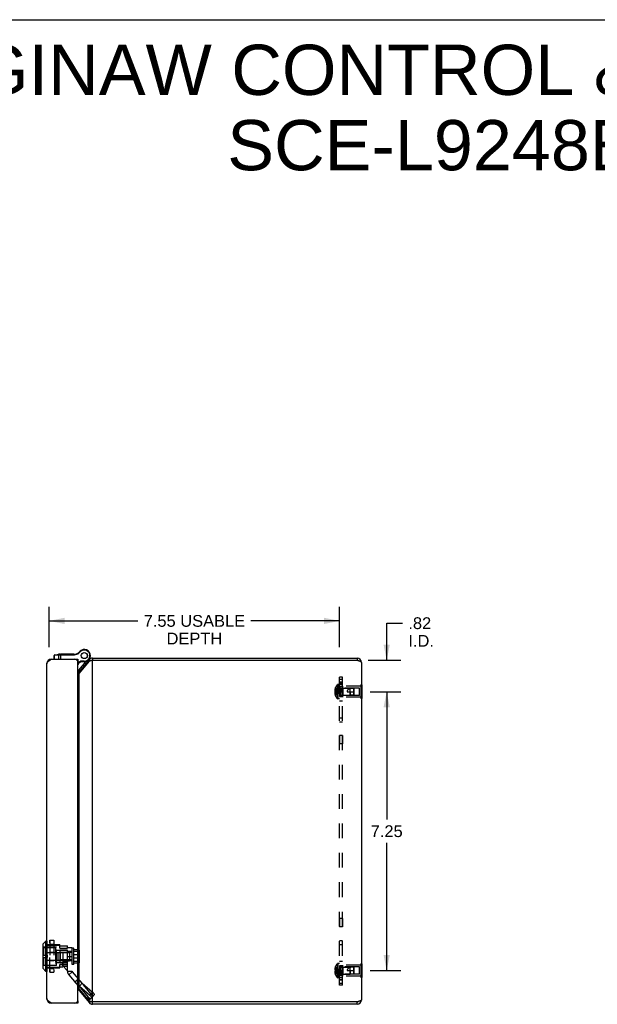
# Model space of a CAD drawing. Header units: inches. Extents: x 0 to 69.4, y 0 to 44.9.
# Tile 15 of 15: x 39.3 to 54.3, y 19.3 to 44.9. Entities that reach past the tile are written whole.
import ezdxf

# ---------------------------------------------------------------- set-up
doc = ezdxf.new("R2010")
doc.units = ezdxf.units.IN
doc.header["$LTSCALE"] = 3.814439
doc.header["$MEASUREMENT"] = 0
doc.linetypes.add('HIDDEN', pattern=[0.2, 0.1, -0.1])
doc.layers.get('0').update_dxf_attribs({"linetype": 'CONTINUOUS'})
for name, color, linetype in [('02___PRT_ALL_AXES', 7, 'CONTINUOUS'), ('06___PRT_ALL_SURFS', 7, 'CONTINUOUS'), ('DEFAULT_2', 8, 'HIDDEN'), ('DIMENSIONS', 7, 'CONTINUOUS')]:
    doc.layers.add(name, color=color, linetype=linetype)
doc.styles.get("Standard").update_dxf_attribs({"font": 'arial.ttf'})
doc.dimstyles.new('DIMSTYLE_1', dxfattribs={"dimtxt": 0.305971, "dimasz": 0.407961, "dimexe": 0.09, "dimexo": 0.07, "dimgap": 0.0375, "dimtad": 0, "dimtih": 1, "dimtoh": 1, "dimzin": 4, "dimdsep": 46, "dimtxsty": 'Standard', "dimblk": '_FILLED', "dimblk1": '_FILLED', "dimblk2": '_FILLED', "dimcen": 0.09, "dimazin": 1, "dimtfac": 1, "dimtofl": 0, "dimtmove": 0, "dimatfit": 3, "dimldrblk": '_FILLED', "dimfxl": 1, "dimtolj": 1, "dimtzin": 4, "dimarcsym": 0})

# ---------------------------------------------------------------- blocks, each defined once
blk = doc.blocks.new('_FILLED')
at = {"color": 0, "linetype": 'ByBlock'}
blk.add_solid([(0, 0), (-1, 0.2), (-1, -0.2)], dxfattribs=at)
blk = doc.blocks.new('*D7')
at = {"layer": 'DIMENSIONS', "color": 2, "linetype": 'Continuous'}
for p, q in [((48.435, 27.41), (49.228, 27.41)), ((48.861, 27.41), (48.861, 24.091)), ((48.861, 20.16), (48.861, 23.479)), ((48.435, 20.16), (49.228, 20.16))]:
    blk.add_line(p, q, dxfattribs=at)
at = {"layer": 'DIMENSIONS', "color": 2, "linetype": 'Continuous', "xscale": 0.4079614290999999, "yscale": 0.4079614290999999, "zscale": 0.4079614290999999}
for p, rotation in [((48.861, 27.41), 90), ((48.861, 20.16), 270)]:
    blk.add_blockref('_FILLED', p, dxfattribs=dict(at, rotation=rotation))
at = {"layer": 'DIMENSIONS', "color": 2, "linetype": 'Continuous', "insert": (48.861, 23.938), "char_height": 0.306, "width": 0.83147, "attachment_point": 2, "line_spacing_factor": 0.9}
blk.add_mtext('7.25', dxfattribs=at)
blk = doc.blocks.new('*D10')
at = {"layer": 'DIMENSIONS', "color": 2, "linetype": 'Continuous'}
for p, q in [((48.861, 28.225), (48.861, 29.191)), ((48.861, 29.191), (49.271, 29.191)), ((48.375, 28.225), (49.228, 28.225)), ((48.435, 27.41), (49.228, 27.41)), ((48.861, 27.41), (48.861, 26.594))]:
    blk.add_line(p, q, dxfattribs=at)
at = {"layer": 'DIMENSIONS', "color": 2, "linetype": 'Continuous', "xscale": 0.4079614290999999, "yscale": 0.4079614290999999, "zscale": 0.4079614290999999}
for p, rotation in [((48.861, 28.225), 270), ((48.861, 27.41), 90)]:
    blk.add_blockref('_FILLED', p, dxfattribs=dict(at, rotation=rotation))
at = {"layer": 'DIMENSIONS', "color": 2, "linetype": 'Continuous', "insert": (49.424, 29.344), "char_height": 0.306, "width": 0.66313, "attachment_point": 1, "line_spacing_factor": 0.9}
blk.add_mtext('.82\\PI.D.', dxfattribs=at)
blk = doc.blocks.new('*D22')
at = {"layer": 'DIMENSIONS', "color": 2, "linetype": 'Continuous'}
for p, q in [((40.085, 28.57), (40.085, 29.617)), ((47.638, 28.57), (47.638, 29.617)), ((40.085, 29.25), (42.392, 29.25)), ((47.638, 29.25), (45.331, 29.25))]:
    blk.add_line(p, q, dxfattribs=at)
at = {"layer": 'DIMENSIONS', "color": 2, "linetype": 'Continuous', "xscale": 0.4079614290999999, "yscale": 0.4079614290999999, "zscale": 0.4079614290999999, "rotation": 180}
blk.add_blockref('_FILLED', (40.085, 29.25), dxfattribs=at)
at = {"layer": 'DIMENSIONS', "color": 2, "linetype": 'Continuous', "xscale": 0.4079614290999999, "yscale": 0.4079614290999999, "zscale": 0.4079614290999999}
blk.add_blockref('_FILLED', (47.638, 29.25), dxfattribs=at)
at = {"layer": 'DIMENSIONS', "color": 2, "linetype": 'Continuous', "insert": (43.862, 29.403), "char_height": 0.30597, "width": 2.63317, "attachment_point": 2, "line_spacing_factor": 0.9}
blk.add_mtext('7.55 USABLE\\PDEPTH', dxfattribs=at)

msp = doc.modelspace()

# ---------------------------------------------------------------- linework, layer by layer
at = {"color": 7, "linetype": 'Continuous'}
for p, q in [((0, 44.876), (69.353, 44.876)), ((40.885, 28.454), (40.895, 28.445)), ((40.921, 28.484), (40.921, 28.484)), ((40.921, 28.484), (40.928, 28.472)), ((40.921, 28.484), (40.928, 28.472)), ((40.928, 28.472), (40.928, 28.472)), ((40.129, 28.254), (40.13, 28.246)), ((40.217, 28.354), (40.224, 28.355)), ((40.217, 28.255), (40.217, 28.354)), ((40.224, 28.355), (40.325, 28.369)), ((40.224, 28.255), (40.224, 28.355)), ((40.228, 28.367), (40.351, 28.384)), ((40.228, 28.367), (40.228, 28.367)), ((40.228, 28.367), (40.228, 28.367)), ((40.325, 28.369), (40.347, 28.371)), ((40.325, 28.369), (40.325, 28.255)), ((40.347, 28.371), (40.348, 28.371)), ((40.348, 28.371), (40.349, 28.372)), ((40.349, 28.372), (40.35, 28.372)), ((40.35, 28.372), (40.351, 28.372)), ((40.351, 28.372), (40.352, 28.372)), ((40.352, 28.372), (40.354, 28.372)), ((40.354, 28.372), (40.355, 28.372)), ((40.355, 28.372), (40.356, 28.372)), ((40.356, 28.372), (40.357, 28.372)), ((40.359, 28.372), (40.36, 28.372)), ((40.36, 28.372), (40.362, 28.372)), ((40.362, 28.372), (40.363, 28.372)), ((40.363, 28.372), (40.364, 28.372)), ((40.364, 28.372), (40.366, 28.372)), ((40.366, 28.376), (40.366, 28.375)), ((40.366, 28.375), (40.366, 28.374)), ((40.366, 28.375), (40.366, 28.375)), ((40.366, 28.374), (40.366, 28.373)), ((40.366, 28.374), (40.366, 28.374)), ((40.366, 28.374), (40.366, 28.374)), ((40.366, 28.373), (40.366, 28.372)), ((40.366, 28.373), (40.366, 28.373)), ((40.366, 28.372), (40.745, 28.372)), ((40.369, 28.385), (40.745, 28.385)), ((40.381, 28.385), (40.381, 28.255)), ((40.745, 28.385), (40.745, 28.372)), ((40.764, 28.387), (40.766, 28.374)), ((40.835, 28.195), (40.83, 28.195)), ((40.835, 28.255), (40.835, 28.195)), ((40.835, 28.168), (40.902, 28.203)), ((40.835, 28.153), (40.905, 28.19)), ((40.859, 27.972), (41.048, 28.198)), ((40.905, 28.19), (40.902, 28.203)), ((41, 28.203), (40.902, 28.203)), ((41, 28.19), (40.905, 28.19)), ((41, 28.19), (41, 28.203)), ((41.097, 28.223), (41.104, 28.217)), ((41.125, 28.242), (41.159, 28.213)), ((41.147, 28.29), (41.147, 28.29)), ((41.216, 28.285), (41.216, 28.225)), ((48.089, 28.285), (48.089, 28.225)), ((40.859, 27.972), (40.882, 27.952)), ((40.862, 27.929), (40.881, 27.913)), ((40.021, 27.192), (40.021, 27.448)), ((40.021, 27.448), (40.025, 27.448)), ((40.021, 27.192), (40.025, 27.192)), ((39.918, 20.839), (39.918, 20.227)), ((40.003, 20.927), (39.92, 20.844)), ((39.92, 20.844), (39.92, 20.222)), ((40.003, 20.139), (40.003, 20.927)), ((40.022, 20.927), (40.003, 20.927)), ((40.022, 20.927), (40.022, 20.139)), ((40.003, 20.139), (39.92, 20.222)), ((40.022, 20.139), (40.003, 20.139)), ((40.862, 19.641), (40.881, 19.657)), ((40.129, 19.316), (40.13, 19.325)), ((40.775, 19.315), (40.775, 19.32)), ((40.83, 19.375), (40.835, 19.375)), ((40.835, 19.375), (40.835, 19.315)), ((41.125, 19.328), (41.159, 19.357)), ((41.216, 19.285), (41.216, 19.345)), ((48.089, 19.285), (48.089, 19.345))]:
    msp.add_line(p, q, dxfattribs=at)
at = {"color": 3, "linetype": 'Continuous'}
for p, q in [((40.145, 28.255), (40.835, 28.255)), ((40.835, 19.405), (40.835, 28.165)), ((41.125, 28.242), (40.862, 27.929)), ((41.125, 28.203), (40.862, 27.89)), ((41.216, 28.225), (41.202, 28.222)), ((41.216, 28.285), (48.089, 28.285)), ((41.216, 19.345), (41.216, 28.225)), ((41.216, 28.225), (48.089, 28.225)), ((48.209, 28.165), (48.209, 19.405)), ((40.025, 19.435), (40.025, 28.135)), ((40.862, 19.68), (40.862, 27.89)), ((40.862, 19.68), (41.125, 19.366)), ((40.862, 19.641), (41.125, 19.328)), ((40.835, 19.315), (40.145, 19.315)), ((48.089, 19.345), (41.216, 19.345)), ((48.089, 19.285), (41.216, 19.285))]:
    msp.add_line(p, q, dxfattribs=at)
for points in [[(40.025, 28.135), (40.025, 28.14), (40.026, 28.145), (40.027, 28.149), (40.028, 28.154), (40.03, 28.158), (40.033, 28.163), (40.036, 28.168), (40.039, 28.172), (40.042, 28.177), (40.046, 28.181), (40.05, 28.186), (40.055, 28.191), (40.06, 28.195), (40.065, 28.2), (40.071, 28.205), (40.077, 28.209), (40.083, 28.214), (40.089, 28.218), (40.096, 28.223), (40.102, 28.228), (40.109, 28.232), (40.116, 28.237), (40.123, 28.241), (40.13, 28.246), (40.138, 28.251), (40.145, 28.255)], [(41.202, 28.222), (41.194, 28.22), (41.187, 28.219), (41.18, 28.217), (41.173, 28.216), (41.166, 28.214), (41.159, 28.213), (41.153, 28.211), (41.146, 28.209), (41.14, 28.208), (41.135, 28.206), (41.129, 28.205), (41.125, 28.203)], [(48.209, 28.165), (48.209, 28.167), (48.208, 28.17), (48.207, 28.172), (48.205, 28.175), (48.203, 28.177), (48.2, 28.18), (48.197, 28.182), (48.193, 28.185), (48.189, 28.187), (48.185, 28.19), (48.18, 28.192), (48.174, 28.195), (48.169, 28.197), (48.162, 28.2), (48.156, 28.202), (48.149, 28.205), (48.143, 28.207), (48.135, 28.21), (48.128, 28.212), (48.121, 28.215), (48.113, 28.217), (48.105, 28.22), (48.097, 28.222), (48.089, 28.225)], [(40.862, 27.89), (40.858, 27.886), (40.854, 27.881), (40.85, 27.877), (40.846, 27.873), (40.841, 27.869), (40.836, 27.864), (40.835, 27.863)], [(40.862, 19.68), (40.858, 19.684), (40.854, 19.688), (40.85, 19.692), (40.846, 19.697), (40.841, 19.701), (40.836, 19.705), (40.835, 19.706)], [(40.145, 19.315), (40.138, 19.32), (40.13, 19.325), (40.123, 19.329), (40.116, 19.334), (40.109, 19.338), (40.102, 19.343), (40.096, 19.348), (40.089, 19.352), (40.083, 19.357), (40.077, 19.361), (40.071, 19.366), (40.065, 19.371), (40.06, 19.375), (40.055, 19.38), (40.051, 19.385), (40.046, 19.389), (40.042, 19.394), (40.039, 19.398), (40.036, 19.403), (40.033, 19.408), (40.03, 19.412), (40.028, 19.417), (40.027, 19.421), (40.026, 19.426), (40.025, 19.431), (40.025, 19.435)], [(41.216, 19.345), (41.202, 19.348), (41.194, 19.349), (41.187, 19.351), (41.18, 19.352), (41.173, 19.354), (41.166, 19.355), (41.159, 19.357), (41.153, 19.359), (41.146, 19.36), (41.14, 19.362), (41.135, 19.363), (41.129, 19.365), (41.125, 19.366)], [(48.209, 19.405), (48.209, 19.402), (48.208, 19.4), (48.207, 19.397), (48.205, 19.395), (48.203, 19.392), (48.2, 19.39), (48.197, 19.387), (48.193, 19.385), (48.189, 19.382), (48.185, 19.38), (48.18, 19.377), (48.174, 19.375), (48.169, 19.372), (48.162, 19.37), (48.156, 19.367), (48.149, 19.365), (48.143, 19.362), (48.135, 19.36), (48.128, 19.357), (48.121, 19.355), (48.113, 19.352), (48.105, 19.35), (48.097, 19.347), (48.089, 19.345)]]:
    msp.add_lwpolyline(points, dxfattribs=at)
at = {"color": 7, "linetype": 'Continuous'}
for points in [[(40.233, 28.368), (40.233, 28.368), (40.233, 28.368), (40.233, 28.368), (40.233, 28.367), (40.232, 28.367), (40.232, 28.367), (40.232, 28.367), (40.232, 28.367), (40.232, 28.367), (40.231, 28.367), (40.231, 28.367), (40.231, 28.367), (40.231, 28.367), (40.231, 28.367), (40.231, 28.367), (40.23, 28.367), (40.23, 28.367), (40.23, 28.367), (40.23, 28.366), (40.23, 28.366), (40.23, 28.366), (40.229, 28.366), (40.229, 28.366), (40.229, 28.366), (40.229, 28.366), (40.229, 28.366), (40.229, 28.366), (40.228, 28.365), (40.228, 28.365), (40.228, 28.365), (40.228, 28.365), (40.228, 28.365), (40.228, 28.365), (40.227, 28.365), (40.227, 28.365), (40.227, 28.364), (40.227, 28.364), (40.227, 28.364), (40.227, 28.364), (40.227, 28.364), (40.226, 28.364), (40.226, 28.363), (40.226, 28.363), (40.226, 28.363), (40.226, 28.363), (40.226, 28.363), (40.226, 28.363), (40.226, 28.362), (40.226, 28.362), (40.225, 28.362), (40.225, 28.362), (40.225, 28.362), (40.225, 28.362), (40.225, 28.361), (40.225, 28.361), (40.225, 28.361), (40.225, 28.361), (40.225, 28.361), (40.225, 28.36), (40.224, 28.36), (40.224, 28.36), (40.224, 28.36), (40.224, 28.36), (40.224, 28.359), (40.224, 28.359), (40.224, 28.359), (40.224, 28.359), (40.224, 28.359), (40.224, 28.358), (40.224, 28.358), (40.224, 28.358), (40.224, 28.358), (40.224, 28.358), (40.224, 28.357), (40.224, 28.357), (40.224, 28.357), (40.224, 28.357), (40.224, 28.356), (40.224, 28.356), (40.224, 28.356), (40.224, 28.356), (40.224, 28.356), (40.224, 28.355), (40.224, 28.355), (40.224, 28.355), (40.224, 28.355)], [(40.335, 28.382), (40.334, 28.382), (40.334, 28.382), (40.334, 28.382), (40.334, 28.382), (40.334, 28.382), (40.333, 28.382), (40.333, 28.381), (40.333, 28.381), (40.333, 28.381), (40.333, 28.381), (40.332, 28.381), (40.332, 28.381), (40.332, 28.381), (40.332, 28.381), (40.332, 28.381), (40.332, 28.381), (40.331, 28.381), (40.331, 28.381), (40.331, 28.381), (40.331, 28.38), (40.331, 28.38), (40.33, 28.38), (40.33, 28.38), (40.33, 28.38), (40.33, 28.38), (40.33, 28.38), (40.33, 28.38), (40.329, 28.38), (40.329, 28.379), (40.329, 28.379), (40.329, 28.379), (40.329, 28.379), (40.329, 28.379), (40.329, 28.379), (40.328, 28.379), (40.328, 28.379), (40.328, 28.378), (40.328, 28.378), (40.328, 28.378), (40.328, 28.378), (40.328, 28.378), (40.327, 28.378), (40.327, 28.377), (40.327, 28.377), (40.327, 28.377), (40.327, 28.377), (40.327, 28.377), (40.327, 28.377), (40.327, 28.376), (40.327, 28.376), (40.326, 28.376), (40.326, 28.376), (40.326, 28.376), (40.326, 28.376), (40.326, 28.375), (40.326, 28.375), (40.326, 28.375), (40.326, 28.375), (40.326, 28.375), (40.326, 28.374), (40.326, 28.374), (40.325, 28.374), (40.325, 28.374), (40.325, 28.374), (40.325, 28.373), (40.325, 28.373), (40.325, 28.373), (40.325, 28.373), (40.325, 28.373), (40.325, 28.372), (40.325, 28.372), (40.325, 28.372), (40.325, 28.372), (40.325, 28.371), (40.325, 28.371), (40.325, 28.371), (40.325, 28.371), (40.325, 28.371), (40.325, 28.37), (40.325, 28.37), (40.325, 28.37), (40.325, 28.37), (40.325, 28.37), (40.325, 28.369), (40.325, 28.369), (40.325, 28.369)], [(40.351, 28.384), (40.351, 28.384), (40.351, 28.384), (40.351, 28.384), (40.351, 28.384), (40.351, 28.384), (40.351, 28.384), (40.351, 28.384), (40.35, 28.384), (40.35, 28.384), (40.35, 28.384), (40.35, 28.384), (40.35, 28.384), (40.35, 28.384), (40.35, 28.384), (40.35, 28.383), (40.35, 28.383), (40.349, 28.383), (40.349, 28.383), (40.349, 28.383), (40.349, 28.383), (40.349, 28.383), (40.349, 28.383), (40.349, 28.383), (40.349, 28.383), (40.349, 28.383), (40.349, 28.383), (40.348, 28.382), (40.348, 28.382), (40.348, 28.382), (40.348, 28.382), (40.348, 28.382), (40.348, 28.382), (40.348, 28.382), (40.348, 28.382), (40.348, 28.381), (40.348, 28.381), (40.348, 28.381), (40.348, 28.381), (40.347, 28.381), (40.347, 28.381), (40.347, 28.381), (40.347, 28.38), (40.347, 28.38), (40.347, 28.38), (40.347, 28.38), (40.347, 28.38), (40.347, 28.38), (40.347, 28.38), (40.347, 28.379), (40.347, 28.379), (40.347, 28.379), (40.347, 28.379), (40.347, 28.379), (40.346, 28.378), (40.346, 28.378), (40.346, 28.378), (40.346, 28.378), (40.346, 28.378), (40.346, 28.378), (40.346, 28.377), (40.346, 28.377), (40.346, 28.377), (40.346, 28.377), (40.346, 28.377), (40.346, 28.376), (40.346, 28.376), (40.346, 28.376), (40.346, 28.376), (40.346, 28.376), (40.346, 28.375), (40.346, 28.375), (40.346, 28.375), (40.346, 28.375), (40.346, 28.375), (40.346, 28.374), (40.346, 28.374), (40.346, 28.374), (40.346, 28.374), (40.346, 28.374), (40.346, 28.373), (40.346, 28.373), (40.346, 28.373), (40.346, 28.373), (40.346, 28.373), (40.346, 28.372), (40.346, 28.372), (40.346, 28.372), (40.346, 28.372), (40.346, 28.371), (40.346, 28.371)], [(40.357, 28.372), (40.359, 28.372), (40.359, 28.372)], [(40.369, 28.385), (40.369, 28.385), (40.369, 28.385), (40.369, 28.385), (40.368, 28.385), (40.368, 28.385), (40.368, 28.385), (40.368, 28.385), (40.368, 28.385), (40.368, 28.385), (40.368, 28.385), (40.368, 28.385), (40.368, 28.385), (40.368, 28.385), (40.368, 28.385), (40.368, 28.385), (40.368, 28.385), (40.368, 28.385), (40.368, 28.385), (40.368, 28.385), (40.368, 28.385), (40.368, 28.385), (40.368, 28.384), (40.367, 28.384), (40.367, 28.384), (40.367, 28.384), (40.367, 28.384), (40.367, 28.384), (40.367, 28.384), (40.367, 28.384), (40.367, 28.384), (40.367, 28.384), (40.367, 28.383), (40.367, 28.383), (40.367, 28.383), (40.367, 28.383), (40.367, 28.383), (40.367, 28.383), (40.367, 28.383), (40.367, 28.383), (40.367, 28.383), (40.367, 28.382), (40.367, 28.382), (40.367, 28.382), (40.367, 28.382), (40.367, 28.382), (40.366, 28.382), (40.366, 28.382), (40.366, 28.381), (40.366, 28.381), (40.366, 28.381), (40.366, 28.381), (40.366, 28.381), (40.366, 28.381), (40.366, 28.38), (40.366, 28.38), (40.366, 28.38), (40.366, 28.38), (40.366, 28.38), (40.366, 28.379), (40.366, 28.379), (40.366, 28.379), (40.366, 28.379), (40.366, 28.379), (40.366, 28.379), (40.366, 28.378), (40.366, 28.378), (40.366, 28.378), (40.366, 28.378), (40.366, 28.378), (40.366, 28.377), (40.366, 28.377), (40.366, 28.377), (40.366, 28.377), (40.366, 28.377), (40.366, 28.376), (40.366, 28.376), (40.366, 28.376)]]:
    msp.add_lwpolyline(points, dxfattribs=at)
for centre, radius, start, end in [((40.734, 28.584), 0.2, 278.8401, 319.2067), ((40.734, 28.584), 0.213, 278.8401, 319.2067), ((41, 28.348), 0.158, 120.2787, 142.6869), ((40.993, 28.361), 0.142, 120.265, 139.2067), ((40.993, 28.361), 0.129, 120.265, 139.2067), ((41, 28.348), 0.158, 270, 120.265), ((41, 28.348), 0.144, 270, 120.265), ((40.23, 28.354), 0.013, 97.9757, 180), ((40.369, 28.26), 0.125, 90, 97.9618), ((40.745, 28.51), 0.125, 270, 278.8401), ((40.745, 28.51), 0.138, 270, 278.8401), ((40.678, 28.247), 0.21, 318.2716, 339.7019), ((40.905, 28.385), 0.26, 321.1639, 338.622), ((41.216, 28.165), 0.06, 90, 113.1031), ((48.089, 28.165), 0.06, 54.2655, 90), ((40.786, 28.033), 0.095, 301.1414, 320), ((40.786, 28.033), 0.125, 293.1438, 320), ((39.925, 20.839), 0.0071, 135, 180), ((40.022, 20.924), 0.00305, 359.9999, 90), ((39.925, 20.227), 0.0071, 180, 225), ((40.022, 20.142), 0.00305, 270, 0.0001), ((41.216, 19.405), 0.06, 246.8969, 270), ((48.089, 19.405), 0.06, 270, 305.7345)]:
    msp.add_arc(centre, radius, start, end, dxfattribs=at)
at = {"color": 3, "linetype": 'Continuous'}
for centre, radius, start, end in [((40.145, 28.135), 0.12, 90, 180), ((40.745, 28.165), 0.09, 0, 90), ((41.216, 28.165), 0.12, 90, 140), ((48.089, 28.165), 0.12, 0, 90), ((40.816, 27.967), 0.06, 288.8201, 320), ((40.816, 19.602), 0.06, 40, 71.1799), ((40.145, 19.435), 0.12, 180, 270), ((40.745, 19.405), 0.09, 270, 360), ((41.216, 19.405), 0.12, 220, 270), ((48.089, 19.405), 0.12, 270, 360)]:
    msp.add_arc(centre, radius, start, end, dxfattribs=at)
at = {"layer": '02___PRT_ALL_AXES', "color": 7, "linetype": 'Continuous'}
for p, q in [((40.386, 28.385), (40.386, 28.395)), ((40.386, 28.385), (40.386, 28.395)), ((40.386, 28.395), (40.726, 28.395)), ((40.587, 28.385), (40.587, 28.395)), ((40.657, 28.385), (40.657, 28.395)), ((40.666, 28.385), (40.666, 28.395)), ((40.718, 28.385), (40.718, 28.395)), ((40.726, 28.385), (40.726, 28.395))]:
    msp.add_line(p, q, dxfattribs=at)
at = {"layer": '02___PRT_ALL_AXES', "color": 8, "linetype": 'HIDDEN'}
for p, q in [((47.638, 27.535), (47.638, 27.285)), ((47.713, 27.535), (47.638, 27.535)), ((47.713, 27.55), (47.713, 27.27)), ((48.192, 27.55), (47.713, 27.55)), ((47.713, 27.285), (47.638, 27.285)), ((48.192, 27.27), (47.713, 27.27)), ((47.713, 26.269), (47.638, 26.269)), ((47.638, 26.269), (47.638, 26.051)), ((47.713, 26.269), (47.713, 26.051)), ((47.713, 26.051), (47.638, 26.051)), ((47.713, 21.519), (47.638, 21.519)), ((47.638, 21.519), (47.638, 21.301)), ((47.713, 21.519), (47.713, 21.301)), ((47.713, 21.301), (47.638, 21.301)), ((47.713, 20.285), (47.638, 20.285)), ((47.638, 20.285), (47.638, 20.035)), ((48.192, 20.3), (47.713, 20.3)), ((47.713, 20.3), (47.713, 20.02)), ((47.713, 20.035), (47.638, 20.035)), ((48.192, 20.02), (47.713, 20.02))]:
    msp.add_line(p, q, dxfattribs=at)
at = {"layer": '02___PRT_ALL_AXES', "color": 7, "linetype": 'Continuous'}
for radius in [0.079, 0.078]:
    msp.add_circle((41, 28.348), radius, dxfattribs=at)
at = {"layer": '06___PRT_ALL_SURFS', "color": 8, "linetype": 'HIDDEN'}
for p, q in [((48.209, 27.59), (48.192, 27.59)), ((48.192, 27.59), (48.192, 27.23)), ((48.209, 27.5), (48.192, 27.5)), ((48.209, 27.32), (48.192, 27.32)), ((48.209, 27.23), (48.192, 27.23)), ((48.209, 20.34), (48.192, 20.34)), ((48.192, 20.34), (48.192, 19.98)), ((48.209, 20.25), (48.192, 20.25)), ((48.209, 20.07), (48.192, 20.07)), ((48.209, 19.98), (48.192, 19.98))]:
    msp.add_line(p, q, dxfattribs=at)
at = {"layer": '06___PRT_ALL_SURFS', "color": 7, "linetype": 'Continuous'}
for p, q in [((48.213, 27.59), (48.209, 27.59)), ((48.213, 27.5), (48.209, 27.5)), ((48.213, 27.59), (48.213, 27.23)), ((48.213, 27.32), (48.209, 27.32)), ((48.213, 27.23), (48.209, 27.23)), ((48.213, 20.34), (48.209, 20.34)), ((48.213, 20.25), (48.209, 20.25)), ((48.213, 20.34), (48.213, 19.98)), ((48.213, 20.07), (48.209, 20.07)), ((48.213, 19.98), (48.209, 19.98))]:
    msp.add_line(p, q, dxfattribs=at)
at = {"layer": 'DEFAULT_2', "color": 8, "linetype": 'HIDDEN'}
for p, q in [((47.638, 19.785), (47.638, 27.785)), ((47.713, 27.785), (47.638, 27.785)), ((47.638, 27.733), (47.713, 27.733)), ((47.713, 27.66), (47.638, 27.66)), ((47.713, 19.785), (47.713, 27.785)), ((47.525, 27.445), (47.51, 27.445)), ((47.525, 27.478), (47.515, 27.478)), ((47.525, 27.425), (47.515, 27.425)), ((47.525, 27.394), (47.515, 27.394)), ((47.526, 27.509), (47.525, 27.508)), ((47.526, 27.509), (47.525, 27.509)), ((47.525, 27.508), (47.525, 27.425)), ((47.526, 27.425), (47.525, 27.425)), ((47.525, 27.425), (47.548, 27.423)), ((47.525, 27.41), (47.525, 27.415)), ((47.526, 27.394), (47.525, 27.399)), ((47.525, 27.394), (47.548, 27.396)), ((47.526, 27.394), (47.525, 27.394)), ((47.525, 27.394), (47.525, 27.311)), ((47.547, 27.396), (47.569, 27.399)), ((47.569, 27.399), (47.59, 27.401)), ((47.577, 27.59), (47.577, 27.229)), ((47.59, 27.401), (47.61, 27.404)), ((47.592, 27.596), (47.592, 27.223)), ((47.638, 27.596), (47.592, 27.596)), ((47.638, 27.631), (47.713, 27.631)), ((47.713, 27.591), (47.638, 27.591)), ((47.638, 27.41), (47.713, 27.41)), ((47.667, 27.504), (47.667, 27.316)), ((47.667, 27.504), (47.913, 27.504)), ((47.723, 27.505), (47.713, 27.515)), ((47.723, 27.505), (47.723, 27.315)), ((48.151, 27.505), (47.723, 27.505)), ((47.833, 27.41), (48.013, 27.41)), ((47.913, 27.316), (47.913, 27.504)), ((48.004, 27.495), (47.913, 27.504)), ((47.913, 27.41), (47.913, 27.316)), ((48.004, 27.325), (48.004, 27.495)), ((48.004, 27.495), (48.009, 27.489)), ((48.013, 27.484), (48.004, 27.495)), ((48.009, 27.489), (48.013, 27.484)), ((48.013, 27.336), (48.013, 27.484)), ((48.151, 27.315), (48.151, 27.505)), ((47.525, 27.375), (47.51, 27.375)), ((47.525, 27.341), (47.515, 27.341)), ((47.526, 27.31), (47.525, 27.311)), ((47.526, 27.31), (47.525, 27.31)), ((47.638, 27.223), (47.592, 27.223)), ((47.638, 27.285), (47.713, 27.285)), ((47.638, 27.168), (47.713, 27.168)), ((47.667, 27.316), (47.913, 27.316)), ((47.723, 27.315), (47.713, 27.305)), ((48.151, 27.315), (47.723, 27.315)), ((48.004, 27.325), (47.913, 27.316)), ((48.013, 27.336), (48.004, 27.325)), ((47.638, 26.728), (47.713, 26.728)), ((47.638, 26.627), (47.713, 26.627)), ((40.273, 20.771), (39.918, 20.771)), ((39.94, 20.763), (39.94, 20.563)), ((39.94, 20.763), (40.247, 20.763)), ((40.025, 20.835), (40.361, 20.835)), ((40.025, 20.818), (40.361, 20.818)), ((40.1, 20.947), (40.1, 20.119)), ((40.103, 20.117), (40.103, 20.95)), ((40.103, 20.95), (40.206, 20.95)), ((40.103, 20.95), (40.206, 20.95)), ((40.103, 20.949), (40.206, 20.949)), ((40.103, 20.848), (40.206, 20.848)), ((40.103, 20.834), (40.206, 20.834)), ((40.103, 20.832), (40.206, 20.832)), ((40.206, 20.95), (40.206, 20.117)), ((40.209, 20.947), (40.209, 20.119)), ((40.247, 20.763), (40.247, 20.303)), ((40.273, 20.296), (40.273, 20.771)), ((40.361, 20.748), (40.361, 20.835)), ((40.361, 20.807), (40.561, 20.807)), ((40.361, 20.748), (40.561, 20.748)), ((40.561, 20.753), (40.561, 20.807)), ((40.561, 20.15), (40.561, 20.753)), ((40.679, 20.753), (40.561, 20.753)), ((40.679, 20.753), (40.679, 20.15)), ((40.681, 20.318), (40.681, 20.748)), ((40.718, 20.748), (40.681, 20.748)), ((40.727, 20.738), (40.718, 20.748)), ((40.718, 20.748), (40.718, 20.318)), ((40.727, 20.328), (40.727, 20.738)), ((47.638, 20.943), (47.713, 20.943)), ((47.638, 20.841), (47.713, 20.841)), ((39.918, 20.563), (40.035, 20.563)), ((39.918, 20.504), (40.035, 20.504)), ((39.94, 20.504), (39.94, 20.303)), ((40.025, 20.634), (40.361, 20.634)), ((40.035, 20.563), (40.035, 20.504)), ((40.103, 20.642), (40.206, 20.642)), ((40.103, 20.639), (40.206, 20.639)), ((40.247, 20.708), (40.263, 20.708)), ((40.263, 20.708), (40.263, 20.358)), ((40.263, 20.688), (40.553, 20.688)), ((40.273, 20.696), (40.561, 20.696)), ((40.31, 20.633), (40.31, 20.433)), ((40.31, 20.633), (40.618, 20.633)), ((40.361, 20.704), (40.361, 20.363)), ((40.361, 20.704), (40.561, 20.704)), ((40.381, 20.438), (40.381, 20.628)), ((40.681, 20.628), (40.381, 20.628)), ((40.442, 20.634), (40.442, 20.259)), ((40.442, 20.634), (40.561, 20.634)), ((40.553, 20.688), (40.553, 20.65)), ((40.553, 20.65), (40.618, 20.65)), ((40.553, 20.635), (40.553, 20.432)), ((40.553, 20.635), (40.618, 20.635)), ((40.679, 20.653), (40.561, 20.653)), ((40.679, 20.517), (40.561, 20.517)), ((40.618, 20.65), (40.618, 20.416)), ((40.727, 20.705), (40.857, 20.705)), ((40.727, 20.665), (40.857, 20.665)), ((40.727, 20.578), (40.857, 20.578)), ((40.727, 20.489), (40.857, 20.489)), ((40.854, 20.653), (40.854, 20.414)), ((40.854, 20.653), (40.855, 20.653)), ((40.855, 20.661), (40.855, 20.406)), ((40.855, 20.661), (40.856, 20.661)), ((40.856, 20.668), (40.856, 20.399)), ((40.856, 20.668), (40.857, 20.668)), ((40.857, 20.705), (40.857, 20.362)), ((40.857, 20.674), (40.863, 20.674)), ((40.863, 20.392), (40.863, 20.674)), ((40.863, 20.646), (40.863, 20.641)), ((40.867, 20.694), (40.867, 20.373)), ((40.273, 20.296), (39.918, 20.296)), ((39.94, 20.303), (40.247, 20.303)), ((40.025, 20.433), (40.361, 20.433)), ((40.025, 20.249), (40.361, 20.249)), ((40.025, 20.232), (40.361, 20.232)), ((40.103, 20.427), (40.206, 20.427)), ((40.103, 20.425), (40.206, 20.425)), ((40.103, 20.235), (40.206, 20.235)), ((40.103, 20.233), (40.206, 20.233)), ((40.103, 20.218), (40.206, 20.218)), ((40.247, 20.358), (40.263, 20.358)), ((40.263, 20.378), (40.553, 20.378)), ((40.273, 20.37), (40.442, 20.37)), ((40.31, 20.433), (40.618, 20.433)), ((40.361, 20.363), (40.561, 20.363)), ((40.361, 20.232), (40.361, 20.319)), ((40.361, 20.319), (40.561, 20.319)), ((40.361, 20.259), (40.442, 20.259)), ((40.681, 20.438), (40.381, 20.438)), ((40.442, 20.405), (40.561, 20.405)), ((40.442, 20.278), (40.561, 20.278)), ((40.443, 20.281), (40.443, 20.36)), ((40.561, 20.36), (40.443, 20.36)), ((40.443, 20.281), (40.553, 20.163)), ((40.553, 20.432), (40.618, 20.432)), ((40.553, 20.416), (40.553, 20.378)), ((40.553, 20.416), (40.618, 20.416)), ((40.679, 20.413), (40.561, 20.413)), ((40.718, 20.318), (40.681, 20.318)), ((40.727, 20.328), (40.718, 20.318)), ((40.727, 20.402), (40.857, 20.402)), ((40.727, 20.362), (40.857, 20.362)), ((40.854, 20.414), (40.855, 20.414)), ((40.855, 20.406), (40.856, 20.406)), ((40.856, 20.399), (40.857, 20.399)), ((40.857, 20.392), (40.863, 20.392)), ((47.525, 20.228), (47.515, 20.228)), ((47.526, 20.259), (47.525, 20.259)), ((47.526, 20.259), (47.525, 20.258)), ((47.525, 20.258), (47.525, 20.175)), ((47.577, 20.34), (47.577, 19.979)), ((47.638, 20.346), (47.592, 20.346)), ((47.592, 20.346), (47.592, 19.973)), ((47.638, 20.402), (47.713, 20.402)), ((47.638, 20.285), (47.713, 20.285)), ((47.667, 20.254), (47.913, 20.254)), ((47.667, 20.254), (47.667, 20.066)), ((47.723, 20.255), (47.713, 20.265)), ((48.151, 20.255), (47.723, 20.255)), ((47.723, 20.255), (47.723, 20.065)), ((48.004, 20.245), (47.913, 20.254)), ((47.913, 20.066), (47.913, 20.254)), ((48.004, 20.245), (48.009, 20.239)), ((48.013, 20.234), (48.004, 20.245)), ((48.004, 20.075), (48.004, 20.245)), ((48.009, 20.239), (48.013, 20.234)), ((48.013, 20.086), (48.013, 20.234)), ((48.151, 20.065), (48.151, 20.255)), ((40.103, 20.117), (40.206, 20.117)), ((40.103, 20.117), (40.206, 20.117)), ((40.103, 20.117), (40.206, 20.117)), ((40.561, 20.163), (40.553, 20.163)), ((40.561, 20.15), (40.679, 20.15)), ((40.596, 20.054), (40.686, 20.13)), ((40.596, 20.054), (41.133, 19.414)), ((40.686, 20.13), (41.224, 19.49)), ((47.525, 20.195), (47.51, 20.195)), ((47.525, 20.125), (47.51, 20.125)), ((47.525, 20.175), (47.515, 20.175)), ((47.525, 20.144), (47.515, 20.144)), ((47.525, 20.091), (47.515, 20.091)), ((47.526, 20.175), (47.525, 20.175)), ((47.525, 20.175), (47.548, 20.173)), ((47.525, 20.144), (47.548, 20.146)), ((47.526, 20.144), (47.525, 20.144)), ((47.525, 20.144), (47.525, 20.061)), ((47.525, 20.061), (47.526, 20.06)), ((47.526, 20.06), (47.525, 20.06)), ((47.547, 20.146), (47.569, 20.149)), ((47.569, 20.149), (47.59, 20.151)), ((47.59, 20.151), (47.61, 20.154)), ((47.638, 19.973), (47.592, 19.973)), ((47.638, 20.16), (47.713, 20.16)), ((47.713, 19.979), (47.638, 19.979)), ((47.667, 20.066), (47.913, 20.066)), ((47.723, 20.065), (47.713, 20.055)), ((48.151, 20.065), (47.723, 20.065)), ((47.833, 20.16), (48.013, 20.16)), ((47.913, 20.16), (47.913, 20.066)), ((48.004, 20.075), (47.913, 20.066)), ((48.013, 20.086), (48.004, 20.075)), ((40.845, 19.94), (40.755, 19.864)), ((40.944, 19.834), (40.876, 19.752)), ((40.876, 19.752), (41.145, 19.519)), ((41.156, 19.419), (40.876, 19.752)), ((40.944, 19.834), (41.213, 19.601)), ((41.223, 19.5), (40.944, 19.834)), ((47.638, 19.939), (47.713, 19.939)), ((47.713, 19.91), (47.638, 19.91)), ((47.638, 19.836), (47.713, 19.836)), ((47.713, 19.785), (47.638, 19.785)), ((41.224, 19.49), (41.133, 19.414)), ((41.213, 19.601), (41.145, 19.519)), ((41.223, 19.5), (41.156, 19.419)), ((41.248, 19.525), (41.18, 19.444)), ((41.249, 19.526), (41.181, 19.445)), ((41.248, 19.525), (41.223, 19.5)), ((41.224, 19.49), (41.223, 19.49)), ((41.154, 19.418), (41.156, 19.419)), ((41.18, 19.444), (41.156, 19.419))]:
    msp.add_line(p, q, dxfattribs=at)
for points in [[(47.515, 27.478), (47.514, 27.474), (47.513, 27.469), (47.512, 27.465), (47.512, 27.461), (47.511, 27.457), (47.511, 27.453), (47.51, 27.449), (47.51, 27.445)], [(47.51, 27.445), (47.51, 27.442), (47.511, 27.44), (47.511, 27.437), (47.512, 27.435), (47.513, 27.433), (47.513, 27.43), (47.514, 27.428), (47.515, 27.425)], [(47.515, 27.394), (47.514, 27.392), (47.513, 27.389), (47.513, 27.387), (47.512, 27.385), (47.511, 27.382), (47.511, 27.38), (47.51, 27.377), (47.51, 27.375)], [(47.525, 27.478), (47.547, 27.469), (47.569, 27.459), (47.59, 27.448), (47.61, 27.436), (47.63, 27.423), (47.649, 27.41)], [(47.525, 27.445), (47.547, 27.44), (47.569, 27.435), (47.59, 27.429), (47.61, 27.423), (47.63, 27.417), (47.649, 27.41)], [(47.526, 27.425), (47.525, 27.42), (47.525, 27.415)], [(47.525, 27.341), (47.547, 27.351), (47.569, 27.361), (47.59, 27.372), (47.61, 27.384), (47.63, 27.396), (47.649, 27.41)], [(47.525, 27.375), (47.547, 27.38), (47.569, 27.385), (47.59, 27.391), (47.61, 27.397), (47.63, 27.403), (47.649, 27.41)], [(47.525, 27.41), (47.525, 27.405), (47.525, 27.399)], [(47.526, 27.509), (47.548, 27.495), (47.569, 27.48), (47.59, 27.465), (47.61, 27.447), (47.63, 27.429), (47.649, 27.41)], [(47.526, 27.31), (47.548, 27.324), (47.569, 27.339), (47.59, 27.355), (47.61, 27.372), (47.63, 27.39), (47.649, 27.41)], [(47.547, 27.423), (47.569, 27.421), (47.59, 27.418), (47.61, 27.416), (47.63, 27.413), (47.649, 27.41)], [(47.569, 27.421), (47.59, 27.418), (47.61, 27.416), (47.63, 27.413), (47.649, 27.41)], [(47.61, 27.404), (47.63, 27.407), (47.649, 27.41)], [(47.61, 27.404), (47.63, 27.407), (47.649, 27.41)], [(47.913, 27.494), (47.906, 27.492), (47.899, 27.489), (47.893, 27.487), (47.887, 27.484), (47.881, 27.482), (47.876, 27.479), (47.871, 27.476), (47.867, 27.473), (47.863, 27.47), (47.859, 27.466), (47.856, 27.463), (47.853, 27.46), (47.851, 27.457), (47.848, 27.454), (47.846, 27.451), (47.844, 27.447), (47.842, 27.444), (47.84, 27.441), (47.839, 27.437), (47.837, 27.433), (47.836, 27.43), (47.835, 27.426), (47.834, 27.422), (47.834, 27.418), (47.834, 27.414), (47.833, 27.41)], [(48.004, 27.495), (47.992, 27.496), (47.98, 27.496), (47.969, 27.497), (47.957, 27.497), (47.945, 27.497), (47.934, 27.496), (47.924, 27.495), (47.913, 27.494)], [(47.51, 27.375), (47.51, 27.371), (47.511, 27.367), (47.511, 27.363), (47.512, 27.359), (47.512, 27.354), (47.513, 27.35), (47.514, 27.346), (47.515, 27.341)], [(40.1, 20.948), (40.1, 20.948), (40.1, 20.949), (40.101, 20.949), (40.101, 20.949), (40.102, 20.95), (40.102, 20.95), (40.103, 20.95)], [(40.103, 20.95), (40.102, 20.95), (40.102, 20.95), (40.101, 20.95), (40.101, 20.949), (40.1, 20.949), (40.1, 20.948), (40.1, 20.948), (40.1, 20.947)], [(40.1, 20.947), (40.1, 20.948), (40.1, 20.948), (40.1, 20.948), (40.101, 20.949), (40.101, 20.949), (40.102, 20.949), (40.102, 20.949), (40.103, 20.949)], [(40.1, 20.831), (40.1, 20.831), (40.1, 20.832), (40.1, 20.832), (40.101, 20.833), (40.101, 20.833), (40.102, 20.833), (40.102, 20.833), (40.103, 20.834)], [(40.1, 20.831), (40.1, 20.831), (40.1, 20.831), (40.1, 20.831), (40.101, 20.831), (40.101, 20.832), (40.102, 20.832), (40.102, 20.832), (40.103, 20.832)], [(40.209, 20.948), (40.209, 20.948), (40.209, 20.949), (40.208, 20.949), (40.208, 20.949), (40.207, 20.95), (40.207, 20.95), (40.206, 20.95)], [(40.206, 20.95), (40.207, 20.95), (40.207, 20.95), (40.208, 20.95), (40.208, 20.949), (40.209, 20.949), (40.209, 20.948), (40.209, 20.948), (40.209, 20.947)], [(40.209, 20.947), (40.209, 20.948), (40.209, 20.948), (40.209, 20.948), (40.208, 20.949), (40.208, 20.949), (40.207, 20.949), (40.207, 20.949), (40.206, 20.949)], [(40.209, 20.831), (40.209, 20.831), (40.209, 20.832), (40.209, 20.832), (40.208, 20.833), (40.208, 20.833), (40.207, 20.833), (40.207, 20.833), (40.206, 20.834)], [(40.209, 20.831), (40.209, 20.831), (40.209, 20.831), (40.209, 20.831), (40.208, 20.831), (40.208, 20.832), (40.207, 20.832), (40.207, 20.832), (40.206, 20.832)], [(40.1, 20.64), (40.1, 20.641), (40.1, 20.641), (40.1, 20.641), (40.101, 20.642), (40.101, 20.642), (40.102, 20.642), (40.102, 20.642), (40.103, 20.642)], [(40.1, 20.64), (40.1, 20.64), (40.1, 20.64), (40.1, 20.64), (40.101, 20.64), (40.101, 20.64), (40.102, 20.639), (40.102, 20.639), (40.103, 20.639)], [(40.209, 20.64), (40.209, 20.641), (40.209, 20.641), (40.209, 20.641), (40.208, 20.642), (40.208, 20.642), (40.207, 20.642), (40.207, 20.642), (40.206, 20.642)], [(40.209, 20.64), (40.209, 20.64), (40.209, 20.64), (40.209, 20.64), (40.208, 20.64), (40.208, 20.64), (40.207, 20.639), (40.207, 20.639), (40.206, 20.639)], [(40.867, 20.694), (40.867, 20.695), (40.867, 20.696), (40.866, 20.698), (40.866, 20.699), (40.865, 20.7), (40.864, 20.701), (40.863, 20.702), (40.862, 20.703), (40.861, 20.704), (40.86, 20.704), (40.859, 20.705), (40.857, 20.705)], [(40.867, 20.656), (40.867, 20.657), (40.867, 20.658), (40.866, 20.659), (40.866, 20.66), (40.865, 20.661), (40.864, 20.662), (40.864, 20.663), (40.862, 20.663), (40.861, 20.664), (40.86, 20.664), (40.859, 20.664), (40.857, 20.665)], [(40.867, 20.574), (40.867, 20.575), (40.867, 20.575), (40.866, 20.575), (40.866, 20.576), (40.865, 20.576), (40.864, 20.576), (40.863, 20.577), (40.862, 20.577), (40.861, 20.577), (40.86, 20.577), (40.859, 20.577), (40.857, 20.578)], [(40.867, 20.492), (40.867, 20.492), (40.867, 20.492), (40.866, 20.491), (40.866, 20.491), (40.865, 20.49), (40.864, 20.49), (40.863, 20.49), (40.862, 20.49), (40.861, 20.489), (40.86, 20.489), (40.859, 20.489), (40.857, 20.489)], [(40.867, 20.653), (40.867, 20.653), (40.867, 20.652), (40.866, 20.651), (40.866, 20.651), (40.865, 20.651), (40.865, 20.65), (40.864, 20.65), (40.863, 20.65)], [(40.863, 20.65), (40.863, 20.649), (40.863, 20.648), (40.863, 20.646)], [(40.863, 20.641), (40.863, 20.64), (40.863, 20.638), (40.863, 20.635), (40.863, 20.633), (40.863, 20.631), (40.863, 20.629), (40.863, 20.626), (40.863, 20.624)], [(40.863, 20.624), (40.863, 20.62), (40.863, 20.618), (40.863, 20.616), (40.863, 20.614), (40.863, 20.613)], [(40.867, 20.615), (40.867, 20.614), (40.867, 20.614), (40.866, 20.614), (40.866, 20.613), (40.865, 20.613), (40.865, 20.613), (40.864, 20.613), (40.863, 20.613)], [(40.867, 20.645), (40.866, 20.644), (40.866, 20.642), (40.866, 20.639), (40.866, 20.637), (40.866, 20.635), (40.866, 20.632), (40.866, 20.63), (40.867, 20.628)], [(40.867, 20.615), (40.867, 20.621), (40.867, 20.628), (40.867, 20.635), (40.867, 20.641), (40.867, 20.648), (40.867, 20.653)], [(40.867, 20.653), (40.867, 20.652), (40.867, 20.651), (40.867, 20.65), (40.867, 20.649), (40.867, 20.645)], [(40.867, 20.628), (40.867, 20.623), (40.867, 20.621), (40.867, 20.619), (40.867, 20.617), (40.867, 20.615)], [(40.1, 20.426), (40.1, 20.427), (40.1, 20.427), (40.1, 20.427), (40.101, 20.427), (40.101, 20.427), (40.102, 20.427), (40.102, 20.427), (40.103, 20.427)], [(40.1, 20.426), (40.1, 20.426), (40.1, 20.426), (40.1, 20.425), (40.101, 20.425), (40.101, 20.425), (40.102, 20.425), (40.102, 20.425), (40.103, 20.425)], [(40.1, 20.236), (40.1, 20.236), (40.1, 20.235), (40.1, 20.235), (40.101, 20.235), (40.101, 20.235), (40.102, 20.235), (40.102, 20.235), (40.103, 20.235)], [(40.1, 20.236), (40.1, 20.235), (40.1, 20.235), (40.1, 20.234), (40.101, 20.234), (40.101, 20.234), (40.102, 20.233), (40.102, 20.233), (40.103, 20.233)], [(40.209, 20.426), (40.209, 20.427), (40.209, 20.427), (40.209, 20.427), (40.208, 20.427), (40.208, 20.427), (40.207, 20.427), (40.207, 20.427), (40.206, 20.427)], [(40.209, 20.426), (40.209, 20.426), (40.209, 20.426), (40.209, 20.425), (40.208, 20.425), (40.208, 20.425), (40.207, 20.425), (40.207, 20.425), (40.206, 20.425)], [(40.209, 20.236), (40.209, 20.235), (40.209, 20.235), (40.209, 20.234), (40.208, 20.234), (40.208, 20.234), (40.207, 20.233), (40.207, 20.233), (40.206, 20.233)], [(40.209, 20.236), (40.209, 20.236), (40.209, 20.235), (40.209, 20.235), (40.208, 20.235), (40.208, 20.235), (40.207, 20.235), (40.207, 20.235), (40.206, 20.235)], [(40.867, 20.41), (40.867, 20.409), (40.867, 20.408), (40.866, 20.407), (40.866, 20.407), (40.865, 20.406), (40.864, 20.405), (40.864, 20.404), (40.862, 20.403), (40.861, 20.403), (40.86, 20.402), (40.859, 20.402), (40.857, 20.402)], [(40.867, 20.373), (40.867, 20.371), (40.867, 20.37), (40.866, 20.369), (40.866, 20.368), (40.865, 20.366), (40.864, 20.365), (40.863, 20.364), (40.862, 20.363), (40.861, 20.363), (40.86, 20.362), (40.859, 20.362), (40.857, 20.362)], [(40.867, 20.452), (40.867, 20.452), (40.867, 20.453), (40.866, 20.453), (40.866, 20.453), (40.865, 20.454), (40.865, 20.454), (40.864, 20.454), (40.863, 20.454)], [(40.863, 20.44), (40.863, 20.445), (40.863, 20.447), (40.863, 20.449), (40.863, 20.451), (40.863, 20.452), (40.863, 20.454)], [(40.863, 20.425), (40.863, 20.427), (40.863, 20.429), (40.863, 20.431), (40.863, 20.433), (40.863, 20.436), (40.863, 20.438), (40.863, 20.44)], [(40.863, 20.417), (40.863, 20.418), (40.863, 20.419), (40.863, 20.42), (40.863, 20.425)], [(40.867, 20.413), (40.867, 20.414), (40.867, 20.415), (40.866, 20.415), (40.866, 20.416), (40.865, 20.416), (40.865, 20.416), (40.864, 20.417), (40.863, 20.417)], [(40.867, 20.418), (40.867, 20.421), (40.866, 20.423), (40.866, 20.425), (40.866, 20.427), (40.866, 20.429), (40.866, 20.432), (40.866, 20.434), (40.866, 20.437), (40.867, 20.439), (40.867, 20.444)], [(40.867, 20.413), (40.867, 20.419), (40.867, 20.425), (40.867, 20.432), (40.867, 20.439), (40.867, 20.446), (40.867, 20.452)], [(40.867, 20.444), (40.867, 20.446), (40.867, 20.448), (40.867, 20.45), (40.867, 20.452)], [(40.867, 20.413), (40.867, 20.414), (40.867, 20.415), (40.867, 20.417), (40.867, 20.418)], [(47.515, 20.228), (47.514, 20.224), (47.513, 20.219), (47.512, 20.215), (47.512, 20.211), (47.511, 20.207), (47.511, 20.203), (47.51, 20.199), (47.51, 20.195)], [(47.525, 20.228), (47.547, 20.219), (47.569, 20.209), (47.59, 20.198), (47.61, 20.186), (47.63, 20.173), (47.649, 20.16)], [(47.526, 20.259), (47.548, 20.245), (47.569, 20.23), (47.59, 20.215), (47.61, 20.197), (47.63, 20.179), (47.649, 20.16)], [(47.913, 20.244), (47.906, 20.242), (47.899, 20.239), (47.893, 20.237), (47.887, 20.234), (47.881, 20.232), (47.876, 20.229), (47.871, 20.226), (47.867, 20.223), (47.863, 20.22), (47.859, 20.216), (47.856, 20.213), (47.853, 20.21), (47.851, 20.207), (47.848, 20.204), (47.846, 20.201), (47.844, 20.197), (47.842, 20.194), (47.84, 20.191), (47.839, 20.187), (47.837, 20.183), (47.836, 20.18), (47.835, 20.176), (47.834, 20.172), (47.834, 20.168), (47.834, 20.164), (47.833, 20.16)], [(48.004, 20.245), (47.992, 20.246), (47.98, 20.246), (47.969, 20.247), (47.957, 20.247), (47.945, 20.247), (47.934, 20.246), (47.924, 20.245), (47.913, 20.244)], [(40.1, 20.119), (40.1, 20.118), (40.1, 20.118), (40.101, 20.118), (40.101, 20.117), (40.102, 20.117), (40.102, 20.117), (40.103, 20.117)], [(40.103, 20.117), (40.102, 20.117), (40.102, 20.117), (40.101, 20.117), (40.101, 20.117), (40.1, 20.118), (40.1, 20.118), (40.1, 20.119), (40.1, 20.119)], [(40.1, 20.119), (40.1, 20.119), (40.1, 20.119), (40.1, 20.118), (40.101, 20.118), (40.101, 20.118), (40.102, 20.118), (40.102, 20.117), (40.103, 20.117)], [(40.209, 20.119), (40.209, 20.119), (40.209, 20.118), (40.209, 20.118), (40.208, 20.117), (40.208, 20.117), (40.207, 20.117), (40.207, 20.117), (40.206, 20.117)], [(40.209, 20.119), (40.209, 20.119), (40.209, 20.119), (40.209, 20.118), (40.208, 20.118), (40.208, 20.118), (40.207, 20.118), (40.207, 20.117), (40.206, 20.117)], [(40.209, 20.119), (40.209, 20.118), (40.209, 20.118), (40.208, 20.118), (40.208, 20.117), (40.207, 20.117), (40.207, 20.117), (40.206, 20.117)], [(47.51, 20.195), (47.51, 20.192), (47.511, 20.19), (47.511, 20.187), (47.512, 20.185), (47.513, 20.183), (47.513, 20.18), (47.514, 20.178), (47.515, 20.175)], [(47.515, 20.144), (47.514, 20.142), (47.513, 20.139), (47.513, 20.137), (47.512, 20.135), (47.511, 20.132), (47.511, 20.13), (47.51, 20.127), (47.51, 20.125)], [(47.51, 20.125), (47.51, 20.121), (47.511, 20.117), (47.511, 20.113), (47.512, 20.109), (47.512, 20.104), (47.513, 20.1), (47.514, 20.096), (47.515, 20.091)], [(47.525, 20.195), (47.547, 20.19), (47.569, 20.185), (47.59, 20.179), (47.61, 20.173), (47.63, 20.167), (47.649, 20.16)], [(47.526, 20.175), (47.525, 20.17), (47.525, 20.165), (47.525, 20.16), (47.525, 20.155), (47.525, 20.149), (47.526, 20.144)], [(47.525, 20.125), (47.547, 20.13), (47.569, 20.135), (47.59, 20.141), (47.61, 20.147), (47.63, 20.153), (47.649, 20.16)], [(47.525, 20.091), (47.547, 20.101), (47.569, 20.111), (47.59, 20.122), (47.61, 20.134), (47.63, 20.146), (47.649, 20.16)], [(47.526, 20.06), (47.548, 20.074), (47.569, 20.089), (47.59, 20.105), (47.61, 20.122), (47.63, 20.14), (47.649, 20.16)], [(47.547, 20.173), (47.569, 20.171), (47.59, 20.168), (47.61, 20.166), (47.63, 20.163), (47.649, 20.16)], [(47.569, 20.171), (47.59, 20.168), (47.61, 20.166), (47.63, 20.163), (47.649, 20.16)], [(47.61, 20.154), (47.63, 20.157), (47.649, 20.16)], [(47.61, 20.154), (47.63, 20.157), (47.649, 20.16)], [(40.755, 19.864), (40.763, 19.855), (40.771, 19.847), (40.779, 19.838), (40.787, 19.829), (40.795, 19.821), (40.803, 19.813), (40.812, 19.805), (40.821, 19.797), (40.83, 19.789), (40.839, 19.781), (40.848, 19.774), (40.857, 19.766), (40.866, 19.759), (40.876, 19.752)], [(40.845, 19.94), (40.857, 19.926), (40.869, 19.913), (40.881, 19.899), (40.893, 19.886), (40.906, 19.872), (40.918, 19.859), (40.931, 19.846), (40.944, 19.834)], [(41.175, 19.486), (41.174, 19.488), (41.172, 19.49), (41.171, 19.492), (41.17, 19.493), (41.168, 19.495), (41.167, 19.497), (41.166, 19.499), (41.164, 19.501), (41.163, 19.502), (41.161, 19.504), (41.16, 19.506), (41.158, 19.508), (41.156, 19.509), (41.154, 19.511), (41.153, 19.513), (41.151, 19.515), (41.149, 19.516), (41.147, 19.518), (41.145, 19.519)], [(41.175, 19.486), (41.176, 19.485), (41.177, 19.483), (41.178, 19.481), (41.179, 19.479), (41.18, 19.478), (41.18, 19.476), (41.181, 19.474), (41.182, 19.473), (41.182, 19.471), (41.183, 19.469), (41.184, 19.468), (41.184, 19.466), (41.184, 19.465), (41.185, 19.463), (41.185, 19.462), (41.185, 19.46), (41.185, 19.459), (41.185, 19.458), (41.185, 19.456), (41.185, 19.455), (41.185, 19.454), (41.185, 19.453), (41.185, 19.451), (41.184, 19.45), (41.184, 19.449), (41.184, 19.448), (41.183, 19.447), (41.183, 19.446), (41.182, 19.445), (41.181, 19.445)], [(41.202, 19.475), (41.201, 19.474), (41.2, 19.473), (41.199, 19.471), (41.198, 19.47), (41.197, 19.469), (41.197, 19.468), (41.196, 19.468), (41.195, 19.467), (41.194, 19.466), (41.193, 19.465), (41.193, 19.464), (41.192, 19.464), (41.191, 19.463), (41.191, 19.462), (41.19, 19.462), (41.19, 19.461), (41.189, 19.461), (41.189, 19.46), (41.188, 19.46), (41.188, 19.46), (41.188, 19.46), (41.187, 19.459), (41.187, 19.459), (41.187, 19.459), (41.187, 19.459), (41.187, 19.459)], [(41.243, 19.568), (41.241, 19.57), (41.24, 19.571), (41.239, 19.573), (41.238, 19.575), (41.236, 19.577), (41.235, 19.579), (41.234, 19.58), (41.232, 19.582), (41.231, 19.584), (41.229, 19.586), (41.227, 19.587), (41.226, 19.589), (41.224, 19.591), (41.222, 19.593), (41.221, 19.594), (41.219, 19.596), (41.217, 19.598), (41.215, 19.599), (41.213, 19.601)], [(41.223, 19.5), (41.223, 19.499), (41.223, 19.498), (41.223, 19.497), (41.223, 19.496), (41.222, 19.495), (41.222, 19.495), (41.222, 19.494), (41.222, 19.493), (41.222, 19.492), (41.223, 19.492), (41.223, 19.491), (41.223, 19.491), (41.223, 19.49)], [(41.243, 19.568), (41.244, 19.566), (41.245, 19.564), (41.246, 19.563), (41.247, 19.561), (41.247, 19.559), (41.248, 19.557), (41.249, 19.556), (41.25, 19.554), (41.25, 19.553), (41.251, 19.551), (41.251, 19.549), (41.252, 19.548), (41.252, 19.546), (41.253, 19.545), (41.253, 19.543), (41.253, 19.542), (41.253, 19.54), (41.253, 19.539), (41.253, 19.538), (41.253, 19.536), (41.253, 19.535), (41.253, 19.534), (41.253, 19.533), (41.252, 19.532), (41.252, 19.531), (41.251, 19.53), (41.251, 19.529), (41.25, 19.528), (41.25, 19.527), (41.249, 19.526)], [(41.249, 19.526), (41.249, 19.526), (41.248, 19.525)], [(41.133, 19.414), (41.134, 19.413), (41.134, 19.413), (41.135, 19.413), (41.136, 19.412), (41.136, 19.412), (41.137, 19.412), (41.138, 19.412), (41.14, 19.413), (41.141, 19.413), (41.142, 19.413), (41.144, 19.414), (41.145, 19.414), (41.147, 19.415), (41.148, 19.415), (41.15, 19.416), (41.152, 19.417), (41.154, 19.418)], [(41.14, 19.413), (41.139, 19.412), (41.138, 19.412), (41.137, 19.412), (41.136, 19.412), (41.135, 19.413), (41.135, 19.413), (41.134, 19.413), (41.134, 19.413), (41.133, 19.414)], [(41.152, 19.417), (41.15, 19.416), (41.149, 19.416), (41.147, 19.415), (41.146, 19.414), (41.145, 19.414), (41.143, 19.413), (41.142, 19.413)], [(41.181, 19.445), (41.181, 19.444), (41.18, 19.444)]]:
    msp.add_lwpolyline(points, dxfattribs=at)
for centre, radius, start, end in [((47.767, 27.41), 0.261, 157.9106, 164.8059), ((47.767, 27.41), 0.262, 136.4862, 157.6643), ((47.592, 27.576), 0.02, 90, 136.4862), ((47.667, 27.532), 0.0282, 180, 270), ((47.767, 27.41), 0.261, 195.1941, 202.0894), ((47.767, 27.41), 0.262, 202.3357, 223.5138), ((47.592, 27.243), 0.02, 223.5138, 270), ((47.667, 27.288), 0.0282, 90, 180), ((39.94, 20.741), 0.0218, 90, 180), ((40.103, 20.851), 0.00273, 180, 270), ((40.206, 20.851), 0.00273, 270, 360), ((40.863, 20.678), 0.004, 270, 360), ((39.94, 20.325), 0.0218, 180, 270), ((40.103, 20.216), 0.00273, 90, 180), ((40.206, 20.216), 0.00273, 0, 90), ((40.863, 20.388), 0.004, 0, 90), ((47.767, 20.16), 0.261, 157.9106, 164.8059), ((47.767, 20.16), 0.262, 136.4862, 157.6643), ((47.592, 20.326), 0.02, 90, 136.4862), ((47.667, 20.282), 0.0282, 180, 270), ((40.711, 20.15), 0.15, 180, 220), ((40.711, 20.15), 0.032, 180, 220), ((47.767, 20.16), 0.261, 195.1941, 202.0894), ((47.767, 20.16), 0.262, 202.3357, 223.5138), ((47.592, 19.993), 0.02, 223.5138, 270), ((47.667, 20.038), 0.0282, 90, 180)]:
    msp.add_arc(centre, radius, start, end, dxfattribs=at)

# ---------------------------------------------------------------- texts
at = {"layer": 'DIMENSIONS', "color": 2, "linetype": 'Continuous', "insert": (52.217, 44.226), "char_height": 1.30548, "width": 32.97178, "attachment_point": 2, "line_spacing_factor": 0.9}
msp.add_mtext('SAGINAW CONTROL & ENGINEERING\\PSCE-L9248ELJSS', dxfattribs=at)

# ---------------------------------------------------------------- dimensions: what is measured, and where the dimension line sits
at = {"layer": 'DIMENSIONS', "color": 2, "linetype": 'Continuous'}
for base, p1, p2, angle, text, picture, middle in [((40.085, 29.25), (47.638, 28.5), (40.085, 28.5), 180, '<> USABLE\\PDEPTH', '*D22', (43.862, 29.021)), ((48.860963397, 27.409762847), (48.30506044, 28.224762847), (48.36506044, 27.409762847), 270, '<>\\PI.D.', '*D10', (49.75535603, 28.961422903))]:
    dim = msp.add_linear_dim(base=base, p1=p1, p2=p2, angle=angle, text=text, dimstyle='DIMSTYLE_1', dxfattribs=at)
    dim.commit()
    dim.dimension.update_dxf_attribs({"geometry": picture, "text_midpoint": middle, "dimtype": 160})
dim = msp.add_linear_dim(base=(48.861, 27.41), p1=(48.365, 20.16), p2=(48.365, 27.41), angle=90, dimstyle='DIMSTYLE_1', dxfattribs=at)
dim.commit()
dim.dimension.update_dxf_attribs({"geometry": '*D7', "text_midpoint": (48.862, 23.783), "dimtype": 160})

doc.saveas('drawing.dxf')
